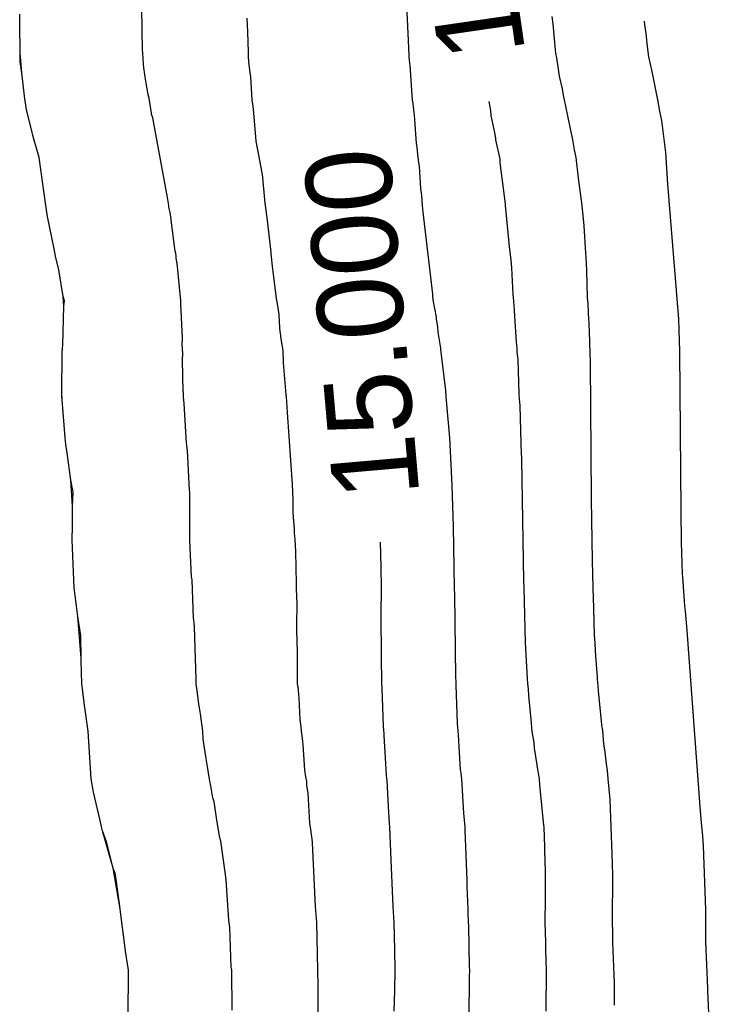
# Model space of a CAD drawing. Extents: x 158343 to 162498, y 431347 to 434500.
# Tile 228 of 248: x 159689 to 159703, y 434083 to 434103. Entities that reach past the tile are written whole.
import ezdxf

# ---------------------------------------------------------------- set-up
doc = ezdxf.new("R2010")
doc.units = 0
doc.header["$LTSCALE"] = 10
doc.header["$MEASUREMENT"] = 0
doc.layers.add('000_arcering', color=8, linetype='CONTINUOUS')
doc.layers.add('def. con-hoogtelijn (index)', color=8, linetype='CONTINUOUS')
doc.styles.add('Style-WORKING', font='WORKING.shx')

# ---------------------------------------------------------------- blocks, each defined once
blk = doc.blocks.new('bestaande hoogtelijnen')
at = {"layer": 'def. con-hoogtelijn (index)'}
for p, q in [((23.753, 36.838), (23.711, 37.884)), ((23.753, 36.838), (23.711, 37.884)), ((23.753, 36.838), (23.711, 37.884)), ((29.341, 36.162), (29.26, 37.876)), ((29.341, 36.162), (29.26, 37.876)), ((21.192, 36.834), (21.192, 37.019)), ((21.192, 36.834), (21.192, 37.019)), ((25.96, 36.8), (25.955, 36.934)), ((25.96, 36.8), (25.955, 36.934)), ((32.355, 36.814), (32.335, 36.972)), ((32.355, 36.814), (32.335, 36.972)), ((34.276, 36.796), (34.268, 36.874)), ((34.276, 36.796), (34.268, 36.874)), ((34.276, 36.796), (34.268, 36.874)), ((21.202, 36.213), (21.192, 36.834)), ((21.202, 36.213), (21.192, 36.834)), ((23.752, 36.806), (23.753, 36.838)), ((23.752, 36.806), (23.753, 36.838)), ((23.752, 36.806), (23.753, 36.838)), ((23.752, 36.775), (23.752, 36.806)), ((23.752, 36.775), (23.752, 36.806)), ((23.752, 36.775), (23.752, 36.806)), ((23.753, 36.671), (23.752, 36.775)), ((23.753, 36.671), (23.752, 36.775)), ((23.753, 36.671), (23.752, 36.775)), ((23.765, 36.276), (23.753, 36.671)), ((23.765, 36.276), (23.753, 36.671)), ((23.765, 36.276), (23.753, 36.671)), ((25.965, 36.642), (25.96, 36.8)), ((25.965, 36.642), (25.96, 36.8)), ((32.381, 36.504), (32.355, 36.814)), ((32.381, 36.504), (32.355, 36.814)), ((34.3, 36.612), (34.276, 36.796)), ((34.3, 36.612), (34.276, 36.796)), ((34.3, 36.612), (34.276, 36.796)), ((25.978, 36.229), (25.965, 36.642)), ((25.978, 36.229), (25.965, 36.642)), ((32.408, 36.275), (32.381, 36.504)), ((32.408, 36.275), (32.381, 36.504)), ((34.331, 36.345), (34.3, 36.612)), ((34.331, 36.345), (34.3, 36.612)), ((34.331, 36.345), (34.3, 36.612)), ((23.771, 36.206), (23.765, 36.276)), ((23.771, 36.206), (23.765, 36.276)), ((23.771, 36.206), (23.765, 36.276)), ((32.415, 36.203), (32.408, 36.275)), ((32.415, 36.203), (32.408, 36.275)), ((34.359, 36.129), (34.331, 36.345)), ((34.359, 36.129), (34.331, 36.345)), ((34.359, 36.129), (34.331, 36.345)), ((21.202, 36.019), (21.202, 36.213)), ((21.202, 36.019), (21.202, 36.213)), ((21.235, 35.791), (21.202, 36.213)), ((21.235, 35.791), (21.202, 36.213)), ((23.781, 35.981), (23.771, 36.206)), ((23.781, 35.981), (23.771, 36.206)), ((23.781, 35.981), (23.771, 36.206)), ((25.982, 36.139), (25.978, 36.229)), ((25.982, 36.139), (25.978, 36.229)), ((25.987, 36.019), (25.982, 36.139)), ((25.987, 36.019), (25.982, 36.139)), ((29.342, 36.146), (29.341, 36.162)), ((29.342, 36.146), (29.341, 36.162)), ((29.351, 36.043), (29.342, 36.146)), ((29.351, 36.043), (29.342, 36.146)), ((32.433, 36.106), (32.415, 36.203)), ((32.433, 36.106), (32.415, 36.203)), ((32.457, 35.921), (32.433, 36.106)), ((32.457, 35.921), (32.433, 36.106)), ((34.427, 35.818), (34.359, 36.129)), ((34.427, 35.818), (34.359, 36.129)), ((34.427, 35.818), (34.359, 36.129)), ((21.235, 35.791), (21.202, 36.019)), ((21.235, 35.791), (21.202, 36.019)), ((23.791, 35.9), (23.781, 35.981)), ((23.791, 35.9), (23.781, 35.981)), ((23.791, 35.9), (23.781, 35.981)), ((23.835, 35.621), (23.791, 35.9)), ((23.835, 35.621), (23.791, 35.9)), ((23.835, 35.621), (23.791, 35.9)), ((26.004, 35.907), (25.987, 36.019)), ((26.004, 35.907), (25.987, 36.019)), ((26.013, 35.8), (26.004, 35.907)), ((26.013, 35.8), (26.004, 35.907)), ((29.354, 36.007), (29.351, 36.043)), ((29.354, 36.007), (29.351, 36.043)), ((29.356, 35.983), (29.354, 36.007)), ((29.356, 35.983), (29.354, 36.007)), ((29.362, 35.95), (29.356, 35.983)), ((29.362, 35.95), (29.356, 35.983)), ((29.415, 35.218), (29.362, 35.95)), ((29.415, 35.218), (29.362, 35.95)), ((32.491, 35.721), (32.457, 35.921)), ((32.491, 35.721), (32.457, 35.921)), ((21.293, 35.304), (21.235, 35.791)), ((21.293, 35.304), (21.235, 35.791)), ((26.029, 35.706), (26.013, 35.8)), ((26.029, 35.706), (26.013, 35.8)), ((26.058, 35.224), (26.029, 35.706)), ((26.058, 35.224), (26.029, 35.706)), ((32.549, 35.455), (32.491, 35.721)), ((32.549, 35.455), (32.491, 35.721)), ((34.435, 35.782), (34.427, 35.818)), ((34.435, 35.782), (34.427, 35.818)), ((34.435, 35.782), (34.427, 35.818)), ((34.548, 35.229), (34.435, 35.782)), ((34.548, 35.229), (34.435, 35.782)), ((34.548, 35.229), (34.435, 35.782)), ((23.842, 35.573), (23.835, 35.621)), ((23.842, 35.573), (23.835, 35.621)), ((23.842, 35.573), (23.835, 35.621)), ((23.882, 35.338), (23.842, 35.573)), ((23.882, 35.338), (23.842, 35.573)), ((23.882, 35.338), (23.842, 35.573)), ((32.574, 35.324), (32.549, 35.455)), ((32.574, 35.324), (32.549, 35.455)), ((21.337, 35.019), (21.293, 35.304)), ((21.337, 35.019), (21.293, 35.304)), ((23.901, 35.264), (23.882, 35.338)), ((23.901, 35.264), (23.882, 35.338)), ((23.901, 35.264), (23.882, 35.338)), ((23.949, 34.945), (23.901, 35.264)), ((23.949, 34.945), (23.901, 35.264)), ((23.949, 34.945), (23.901, 35.264)), ((32.581, 35.292), (32.574, 35.324)), ((32.581, 35.292), (32.574, 35.324)), ((32.622, 35.096), (32.581, 35.292)), ((32.622, 35.096), (32.581, 35.292)), ((34.591, 34.987), (34.548, 35.229)), ((34.591, 34.987), (34.548, 35.229)), ((34.591, 34.987), (34.548, 35.229)), ((26.077, 35.096), (26.058, 35.224)), ((26.077, 35.096), (26.058, 35.224)), ((26.083, 35.019), (26.077, 35.096)), ((26.083, 35.019), (26.077, 35.096)), ((29.426, 35.151), (29.415, 35.218)), ((29.426, 35.151), (29.415, 35.218)), ((29.444, 34.956), (29.426, 35.151)), ((29.444, 34.956), (29.426, 35.151)), ((31.053, 35.001), (31.016, 35.193)), ((31.053, 35.001), (31.016, 35.193)), ((31.053, 35.001), (31.016, 35.193)), ((32.719, 34.621), (32.622, 35.096)), ((32.719, 34.621), (32.622, 35.096)), ((21.448, 34.578), (21.337, 35.019)), ((21.448, 34.578), (21.337, 35.019)), ((23.953, 34.929), (23.949, 34.945)), ((23.953, 34.929), (23.949, 34.945)), ((23.953, 34.929), (23.949, 34.945)), ((23.975, 34.852), (23.953, 34.929)), ((23.975, 34.852), (23.953, 34.929)), ((23.975, 34.852), (23.953, 34.929)), ((24.288, 33.185), (23.975, 34.852)), ((24.288, 33.185), (23.975, 34.852)), ((24.288, 33.185), (23.975, 34.852)), ((26.09, 34.954), (26.083, 35.019)), ((26.09, 34.954), (26.083, 35.019)), ((26.143, 34.365), (26.09, 34.954)), ((26.143, 34.365), (26.09, 34.954)), ((29.453, 34.912), (29.444, 34.956)), ((29.453, 34.912), (29.444, 34.956)), ((29.497, 34.313), (29.453, 34.912)), ((29.497, 34.313), (29.453, 34.912)), ((31.061, 34.901), (31.053, 35.001)), ((31.061, 34.901), (31.053, 35.001)), ((31.061, 34.901), (31.053, 35.001)), ((31.142, 34.507), (31.061, 34.901)), ((31.142, 34.507), (31.061, 34.901)), ((31.142, 34.507), (31.061, 34.901)), ((34.628, 34.796), (34.591, 34.987)), ((34.628, 34.796), (34.591, 34.987)), ((34.628, 34.796), (34.591, 34.987)), ((32.724, 34.592), (32.719, 34.621)), ((32.724, 34.592), (32.719, 34.621)), ((34.713, 34.129), (34.628, 34.796)), ((34.713, 34.129), (34.628, 34.796)), ((34.713, 34.129), (34.628, 34.796)), ((21.468, 34.479), (21.448, 34.578)), ((21.468, 34.479), (21.448, 34.578)), ((21.602, 34.019), (21.468, 34.479)), ((21.602, 34.019), (21.468, 34.479)), ((31.152, 34.448), (31.142, 34.507)), ((31.152, 34.448), (31.142, 34.507)), ((31.152, 34.448), (31.142, 34.507)), ((31.155, 34.423), (31.152, 34.448)), ((31.155, 34.423), (31.152, 34.448)), ((31.155, 34.423), (31.152, 34.448)), ((31.157, 34.393), (31.155, 34.423)), ((31.157, 34.393), (31.155, 34.423)), ((31.157, 34.393), (31.155, 34.423)), ((32.768, 34.389), (32.724, 34.592)), ((32.768, 34.389), (32.724, 34.592)), ((26.268, 33.698), (26.143, 34.365)), ((26.268, 33.698), (26.143, 34.365)), ((29.511, 34.247), (29.497, 34.313)), ((29.511, 34.247), (29.497, 34.313)), ((29.512, 34.237), (29.511, 34.247)), ((29.512, 34.237), (29.511, 34.247)), ((29.527, 34.086), (29.512, 34.237)), ((29.527, 34.086), (29.512, 34.237)), ((31.245, 33.989), (31.157, 34.393)), ((31.245, 33.989), (31.157, 34.393)), ((31.245, 33.989), (31.157, 34.393)), ((32.805, 34.183), (32.768, 34.389)), ((32.805, 34.183), (32.768, 34.389)), ((21.737, 33.019), (21.602, 34.019)), ((21.737, 33.019), (21.602, 34.019)), ((29.542, 33.906), (29.527, 34.086)), ((29.542, 33.906), (29.527, 34.086)), ((32.836, 34.019), (32.805, 34.183)), ((32.836, 34.019), (32.805, 34.183)), ((32.888, 33.59), (32.836, 34.019)), ((32.888, 33.59), (32.836, 34.019)), ((34.754, 33.463), (34.713, 34.129)), ((34.754, 33.463), (34.713, 34.129)), ((34.754, 33.463), (34.713, 34.129)), ((29.556, 33.838), (29.542, 33.906)), ((29.556, 33.838), (29.542, 33.906)), ((29.586, 33.372), (29.556, 33.838)), ((29.586, 33.372), (29.556, 33.838)), ((31.25, 33.911), (31.245, 33.989)), ((31.25, 33.911), (31.245, 33.989)), ((31.25, 33.911), (31.245, 33.989)), ((31.355, 33.054), (31.25, 33.911)), ((31.355, 33.054), (31.25, 33.911)), ((31.355, 33.054), (31.25, 33.911)), ((26.269, 33.685), (26.268, 33.698)), ((26.269, 33.685), (26.268, 33.698)), ((26.27, 33.675), (26.269, 33.685)), ((26.27, 33.675), (26.269, 33.685)), ((26.33, 33.069), (26.27, 33.675)), ((26.33, 33.069), (26.27, 33.675)), ((32.961, 33.019), (32.888, 33.59)), ((32.961, 33.019), (32.888, 33.59)), ((29.604, 33.229), (29.586, 33.372)), ((29.604, 33.229), (29.586, 33.372)), ((34.982, 30.639), (34.754, 33.463)), ((34.982, 30.639), (34.754, 33.463)), ((34.982, 30.639), (34.754, 33.463)), ((24.31, 33.019), (24.288, 33.185)), ((24.31, 33.019), (24.288, 33.185)), ((24.31, 33.019), (24.288, 33.185)), ((29.621, 33.019), (29.604, 33.229)), ((29.621, 33.019), (29.604, 33.229)), ((21.775, 32.785), (21.737, 33.019)), ((21.775, 32.785), (21.737, 33.019)), ((24.316, 32.98), (24.31, 33.019)), ((24.316, 32.98), (24.31, 33.019)), ((24.316, 32.98), (24.31, 33.019)), ((24.34, 32.867), (24.316, 32.98)), ((24.34, 32.867), (24.316, 32.98)), ((24.34, 32.867), (24.316, 32.98)), ((26.338, 33.015), (26.33, 33.069)), ((26.338, 33.015), (26.33, 33.069)), ((26.343, 32.965), (26.338, 33.015)), ((26.343, 32.965), (26.338, 33.015)), ((26.375, 32.706), (26.343, 32.965)), ((26.375, 32.706), (26.343, 32.965)), ((29.636, 32.876), (29.621, 33.019)), ((29.636, 32.876), (29.621, 33.019)), ((31.358, 33.019), (31.355, 33.054)), ((31.358, 33.019), (31.355, 33.054)), ((31.358, 33.019), (31.355, 33.054)), ((31.445, 32.162), (31.358, 33.019)), ((31.445, 32.162), (31.358, 33.019)), ((31.445, 32.162), (31.358, 33.019)), ((33.005, 32.59), (32.961, 33.019)), ((33.005, 32.59), (32.961, 33.019)), ((21.916, 32.111), (21.775, 32.785)), ((21.916, 32.111), (21.775, 32.785)), ((24.36, 32.734), (24.34, 32.867)), ((24.36, 32.734), (24.34, 32.867)), ((24.36, 32.734), (24.34, 32.867)), ((29.839, 31.162), (29.636, 32.876)), ((29.839, 31.162), (29.636, 32.876)), ((24.364, 32.708), (24.36, 32.734)), ((24.364, 32.708), (24.36, 32.734)), ((24.364, 32.708), (24.36, 32.734)), ((24.446, 32.059), (24.364, 32.708)), ((24.446, 32.059), (24.364, 32.708)), ((24.446, 32.059), (24.364, 32.708)), ((26.452, 32.039), (26.375, 32.706)), ((26.452, 32.039), (26.375, 32.706)), ((33.041, 32.019), (33.005, 32.59)), ((33.041, 32.019), (33.005, 32.59)), ((31.479, 31.876), (31.445, 32.162)), ((31.479, 31.876), (31.445, 32.162)), ((31.479, 31.876), (31.445, 32.162)), ((21.943, 31.954), (21.916, 32.111)), ((21.943, 31.954), (21.916, 32.111)), ((22.008, 31.674), (21.943, 31.954)), ((22.008, 31.674), (21.943, 31.954)), ((24.457, 32.013), (24.446, 32.059)), ((24.457, 32.013), (24.446, 32.059)), ((24.457, 32.013), (24.446, 32.059)), ((24.464, 31.961), (24.457, 32.013)), ((24.464, 31.961), (24.457, 32.013)), ((24.464, 31.961), (24.457, 32.013)), ((24.469, 31.922), (24.464, 31.961)), ((24.469, 31.922), (24.464, 31.961)), ((24.469, 31.922), (24.464, 31.961)), ((26.455, 32.019), (26.452, 32.039)), ((26.455, 32.019), (26.452, 32.039)), ((26.456, 32.003), (26.455, 32.019)), ((26.456, 32.003), (26.455, 32.019)), ((26.487, 31.685), (26.456, 32.003)), ((26.487, 31.685), (26.456, 32.003)), ((33.046, 31.938), (33.041, 32.019)), ((33.046, 31.938), (33.041, 32.019)), ((33.06, 31.657), (33.046, 31.938)), ((33.06, 31.657), (33.046, 31.938)), ((24.484, 31.828), (24.469, 31.922)), ((24.484, 31.828), (24.469, 31.922)), ((24.484, 31.828), (24.469, 31.922)), ((24.489, 31.812), (24.484, 31.828)), ((24.489, 31.812), (24.484, 31.828)), ((24.489, 31.812), (24.484, 31.828)), ((24.564, 31.019), (24.489, 31.812)), ((24.564, 31.019), (24.489, 31.812)), ((24.564, 31.019), (24.489, 31.812)), ((31.49, 31.714), (31.479, 31.876)), ((31.49, 31.714), (31.479, 31.876)), ((31.49, 31.714), (31.479, 31.876)), ((22.103, 31.114), (22.008, 31.674)), ((22.103, 31.114), (22.008, 31.674)), ((26.576, 31.019), (26.487, 31.685)), ((26.576, 31.019), (26.487, 31.685)), ((31.517, 31.153), (31.49, 31.714)), ((31.517, 31.153), (31.49, 31.714)), ((31.517, 31.153), (31.49, 31.714)), ((33.077, 31.086), (33.06, 31.657)), ((33.077, 31.086), (33.06, 31.657)), ((22.119, 30.908), (22.103, 31.114)), ((22.119, 30.908), (22.103, 31.114)), ((22.129, 31.019), (22.103, 31.114)), ((22.129, 31.019), (22.103, 31.114)), ((29.841, 31.135), (29.839, 31.162)), ((29.841, 31.135), (29.839, 31.162)), ((29.845, 31.041), (29.841, 31.135)), ((29.845, 31.041), (29.841, 31.135)), ((31.528, 31.094), (31.517, 31.153)), ((31.528, 31.094), (31.517, 31.153)), ((31.528, 31.094), (31.517, 31.153)), ((22.093, 30.104), (22.119, 30.908)), ((22.093, 30.104), (22.119, 30.908)), ((22.119, 30.908), (22.129, 31.019)), ((22.119, 30.908), (22.129, 31.019)), ((24.566, 30.98), (24.564, 31.019)), ((24.566, 30.98), (24.564, 31.019)), ((24.566, 30.98), (24.564, 31.019)), ((24.565, 30.962), (24.566, 30.98)), ((24.565, 30.962), (24.566, 30.98)), ((24.565, 30.962), (24.566, 30.98)), ((24.6, 30.24), (24.565, 30.962)), ((24.6, 30.24), (24.565, 30.962)), ((24.6, 30.24), (24.565, 30.962)), ((26.577, 31.003), (26.576, 31.019)), ((26.577, 31.003), (26.576, 31.019)), ((26.622, 30.738), (26.577, 31.003)), ((26.622, 30.738), (26.577, 31.003)), ((29.913, 30.683), (29.845, 31.041)), ((29.913, 30.683), (29.845, 31.041)), ((31.545, 30.842), (31.528, 31.094)), ((31.545, 30.842), (31.528, 31.094)), ((31.545, 30.842), (31.528, 31.094)), ((33.086, 30.96), (33.077, 31.086)), ((33.086, 30.96), (33.077, 31.086)), ((33.086, 30.954), (33.086, 30.96)), ((33.086, 30.954), (33.086, 30.96)), ((33.104, 30.625), (33.086, 30.954)), ((33.104, 30.625), (33.086, 30.954)), ((26.636, 30.449), (26.622, 30.738)), ((26.636, 30.449), (26.622, 30.738)), ((31.55, 30.814), (31.545, 30.842)), ((31.55, 30.814), (31.545, 30.842)), ((31.55, 30.814), (31.545, 30.842)), ((31.585, 30.157), (31.55, 30.814)), ((31.585, 30.157), (31.55, 30.814)), ((31.585, 30.157), (31.55, 30.814)), ((29.916, 30.641), (29.913, 30.683)), ((29.916, 30.641), (29.913, 30.683)), ((29.941, 30.475), (29.916, 30.641)), ((29.941, 30.475), (29.916, 30.641)), ((33.107, 30.584), (33.104, 30.625)), ((33.107, 30.584), (33.104, 30.625)), ((33.109, 30.548), (33.107, 30.584)), ((33.109, 30.548), (33.107, 30.584)), ((33.121, 30.18), (33.109, 30.548)), ((33.121, 30.18), (33.109, 30.548)), ((35.003, 29.972), (34.982, 30.639)), ((35.003, 29.972), (34.982, 30.639)), ((35.003, 29.972), (34.982, 30.639)), ((26.653, 30.33), (26.636, 30.449)), ((26.653, 30.33), (26.636, 30.449)), ((26.655, 30.301), (26.653, 30.33)), ((26.655, 30.301), (26.653, 30.33)), ((26.657, 30.268), (26.655, 30.301)), ((26.657, 30.268), (26.655, 30.301)), ((29.947, 30.366), (29.941, 30.475)), ((29.947, 30.366), (29.941, 30.475)), ((30.006, 30.032), (29.947, 30.366)), ((30.006, 30.032), (29.947, 30.366)), ((22.087, 30.019), (22.093, 30.104)), ((22.087, 30.019), (22.093, 30.104)), ((24.595, 30.106), (24.6, 30.24)), ((24.595, 30.106), (24.6, 30.24)), ((24.595, 30.106), (24.6, 30.24)), ((24.601, 30.033), (24.595, 30.106)), ((24.601, 30.033), (24.595, 30.106)), ((24.601, 30.033), (24.595, 30.106)), ((26.708, 29.986), (26.657, 30.268)), ((26.708, 29.986), (26.657, 30.268)), ((31.594, 30.101), (31.585, 30.157)), ((31.594, 30.101), (31.585, 30.157)), ((31.594, 30.101), (31.585, 30.157)), ((31.6, 30.019), (31.594, 30.101)), ((31.6, 30.019), (31.594, 30.101)), ((31.6, 30.019), (31.594, 30.101)), ((33.123, 30.134), (33.121, 30.18)), ((33.123, 30.134), (33.121, 30.18)), ((33.134, 29.738), (33.123, 30.134)), ((33.134, 29.738), (33.123, 30.134)), ((22.073, 29.084), (22.084, 29.942)), ((22.073, 29.084), (22.084, 29.942)), ((22.084, 29.942), (22.087, 30.019)), ((22.084, 29.942), (22.087, 30.019)), ((24.599, 30.006), (24.6, 30.019)), ((24.599, 30.006), (24.6, 30.019)), ((24.599, 30.006), (24.6, 30.019)), ((24.603, 29.924), (24.599, 30.006)), ((24.603, 29.924), (24.599, 30.006)), ((24.603, 29.924), (24.599, 30.006)), ((24.6, 30.019), (24.601, 30.033)), ((24.6, 30.019), (24.601, 30.033)), ((24.6, 30.019), (24.601, 30.033)), ((24.601, 29.781), (24.603, 29.924)), ((24.601, 29.781), (24.603, 29.924)), ((24.601, 29.781), (24.603, 29.924)), ((26.714, 29.724), (26.708, 29.986)), ((26.714, 29.724), (26.708, 29.986)), ((30.007, 30.019), (30.006, 30.032)), ((30.007, 30.019), (30.006, 30.032)), ((30.007, 30.007), (30.007, 30.019)), ((30.007, 30.007), (30.007, 30.019)), ((30.112, 29.149), (30.007, 30.007)), ((30.112, 29.149), (30.007, 30.007)), ((31.604, 29.946), (31.6, 30.019)), ((31.604, 29.946), (31.6, 30.019)), ((31.604, 29.946), (31.6, 30.019)), ((31.622, 29.803), (31.604, 29.946)), ((31.622, 29.803), (31.604, 29.946)), ((31.622, 29.803), (31.604, 29.946)), ((35.003, 29.965), (35.003, 29.972)), ((35.003, 29.965), (35.003, 29.972)), ((35.003, 29.965), (35.003, 29.972)), ((35.031, 26.639), (35.003, 29.965)), ((35.031, 26.639), (35.003, 29.965)), ((35.031, 26.639), (35.003, 29.965)), ((24.616, 29.127), (24.601, 29.781)), ((24.616, 29.127), (24.601, 29.781)), ((24.616, 29.127), (24.601, 29.781)), ((26.771, 29.058), (26.714, 29.724)), ((26.771, 29.058), (26.714, 29.724)), ((31.646, 29.067), (31.622, 29.803)), ((31.646, 29.067), (31.622, 29.803)), ((31.646, 29.067), (31.622, 29.803)), ((33.158, 26.887), (33.134, 29.738)), ((33.158, 26.887), (33.134, 29.738)), ((22.071, 29.019), (22.073, 29.084)), ((22.071, 29.019), (22.073, 29.084)), ((22.078, 28.949), (22.073, 29.084)), ((22.078, 28.949), (22.073, 29.084)), ((24.617, 29.105), (24.616, 29.127)), ((24.617, 29.105), (24.616, 29.127)), ((24.617, 29.105), (24.616, 29.127)), ((24.621, 29.007), (24.617, 29.105)), ((24.621, 29.007), (24.617, 29.105)), ((24.621, 29.007), (24.617, 29.105)), ((26.773, 29.019), (26.771, 29.058)), ((26.773, 29.019), (26.771, 29.058)), ((30.116, 29.027), (30.112, 29.149)), ((30.116, 29.027), (30.112, 29.149)), ((31.65, 28.975), (31.646, 29.067)), ((31.65, 28.975), (31.646, 29.067)), ((31.65, 28.975), (31.646, 29.067)), ((22.078, 28.949), (22.071, 29.019)), ((22.078, 28.949), (22.071, 29.019)), ((22.143, 28.153), (22.078, 28.949)), ((22.143, 28.153), (22.078, 28.949)), ((24.632, 28.874), (24.621, 29.007)), ((24.632, 28.874), (24.621, 29.007)), ((24.632, 28.874), (24.621, 29.007)), ((24.684, 28.041), (24.632, 28.874)), ((24.684, 28.041), (24.632, 28.874)), ((24.684, 28.041), (24.632, 28.874)), ((26.794, 28.685), (26.773, 29.019)), ((26.794, 28.685), (26.773, 29.019)), ((30.117, 29.011), (30.116, 29.027)), ((30.117, 29.011), (30.116, 29.027)), ((30.194, 28.154), (30.117, 29.011)), ((30.194, 28.154), (30.117, 29.011)), ((31.663, 28.832), (31.65, 28.975)), ((31.663, 28.832), (31.65, 28.975)), ((31.663, 28.832), (31.65, 28.975)), ((26.9, 27.182), (26.794, 28.685)), ((26.9, 27.182), (26.794, 28.685)), ((31.685, 28.041), (31.663, 28.832)), ((31.685, 28.041), (31.663, 28.832)), ((31.685, 28.041), (31.663, 28.832)), ((22.156, 28.019), (22.143, 28.153)), ((22.156, 28.019), (22.143, 28.153)), ((22.188, 27.839), (22.156, 28.019)), ((22.188, 27.839), (22.156, 28.019)), ((24.687, 28.019), (24.684, 28.041)), ((24.687, 28.019), (24.684, 28.041)), ((24.687, 28.019), (24.684, 28.041)), ((24.692, 27.989), (24.687, 28.019)), ((24.692, 27.989), (24.687, 28.019)), ((24.692, 27.989), (24.687, 28.019)), ((30.198, 28.022), (30.194, 28.154)), ((30.198, 28.022), (30.194, 28.154)), ((30.198, 28.019), (30.198, 28.022)), ((30.198, 28.019), (30.198, 28.022)), ((30.198, 28.015), (30.198, 28.019)), ((30.198, 28.015), (30.198, 28.019)), ((31.686, 28.019), (31.685, 28.041)), ((31.686, 28.019), (31.685, 28.041)), ((31.686, 28.019), (31.685, 28.041)), ((31.686, 27.998), (31.686, 28.019)), ((31.686, 27.998), (31.686, 28.019)), ((31.686, 27.998), (31.686, 28.019)), ((22.263, 27.273), (22.188, 27.839)), ((22.263, 27.273), (22.188, 27.839)), ((24.704, 27.894), (24.692, 27.989)), ((24.704, 27.894), (24.692, 27.989)), ((24.704, 27.894), (24.692, 27.989)), ((24.743, 27.061), (24.704, 27.894)), ((24.743, 27.061), (24.704, 27.894)), ((24.743, 27.061), (24.704, 27.894)), ((30.239, 27.158), (30.198, 28.015)), ((30.239, 27.158), (30.198, 28.015)), ((31.693, 27.855), (31.686, 27.998)), ((31.693, 27.855), (31.686, 27.998)), ((31.693, 27.855), (31.686, 27.998)), ((31.698, 27.712), (31.693, 27.855)), ((31.698, 27.712), (31.693, 27.855)), ((31.698, 27.712), (31.693, 27.855)), ((31.744, 25.162), (31.698, 27.712)), ((31.744, 25.162), (31.698, 27.712)), ((31.744, 25.162), (31.698, 27.712)), ((22.299, 26.728), (22.263, 27.273)), ((22.299, 26.728), (22.263, 27.273)), ((22.312, 27.019), (22.263, 27.273)), ((22.312, 27.019), (22.263, 27.273)), ((22.299, 26.728), (22.312, 27.019)), ((22.299, 26.728), (22.312, 27.019)), ((24.751, 27.019), (24.743, 27.061)), ((24.751, 27.019), (24.743, 27.061)), ((24.751, 27.019), (24.743, 27.061)), ((24.753, 26.824), (24.751, 27.019)), ((24.753, 26.824), (24.751, 27.019)), ((24.753, 26.824), (24.751, 27.019)), ((26.915, 26.849), (26.9, 27.182)), ((26.915, 26.849), (26.9, 27.182)), ((30.268, 26.301), (30.239, 27.158)), ((30.268, 26.301), (30.239, 27.158)), ((24.751, 26.776), (24.753, 26.824)), ((24.751, 26.776), (24.753, 26.824)), ((24.751, 26.776), (24.753, 26.824)), ((26.916, 26.771), (26.915, 26.849)), ((26.916, 26.771), (26.915, 26.849)), ((33.159, 26.876), (33.158, 26.887)), ((33.159, 26.876), (33.158, 26.887)), ((33.159, 26.866), (33.159, 26.876)), ((33.159, 26.866), (33.159, 26.876)), ((33.182, 25.59), (33.159, 26.866)), ((33.182, 25.59), (33.159, 26.866)), ((22.299, 26.31), (22.299, 26.728)), ((22.299, 26.31), (22.299, 26.728)), ((24.75, 26.33), (24.751, 26.776)), ((24.75, 26.33), (24.751, 26.776)), ((24.75, 26.33), (24.751, 26.776)), ((26.916, 26.593), (26.916, 26.771)), ((26.916, 26.593), (26.916, 26.771)), ((26.944, 26.237), (26.916, 26.593)), ((26.944, 26.237), (26.916, 26.593)), ((35.044, 25.972), (35.031, 26.639)), ((35.044, 25.972), (35.031, 26.639)), ((35.044, 25.972), (35.031, 26.639)), ((22.287, 26.019), (22.299, 26.31)), ((22.287, 26.019), (22.299, 26.31)), ((24.75, 26.26), (24.75, 26.33)), ((24.75, 26.26), (24.75, 26.33)), ((24.75, 26.26), (24.75, 26.33)), ((24.752, 26.067), (24.75, 26.26)), ((24.752, 26.067), (24.75, 26.26)), ((24.752, 26.067), (24.75, 26.26)), ((26.945, 26.16), (26.944, 26.237)), ((26.945, 26.16), (26.944, 26.237)), ((30.275, 25.876), (30.268, 26.301)), ((30.275, 25.876), (30.268, 26.301)), ((22.329, 25.019), (22.287, 26.019)), ((22.329, 25.019), (22.287, 26.019)), ((24.75, 26.019), (24.752, 26.067)), ((24.75, 26.019), (24.752, 26.067)), ((24.75, 26.019), (24.752, 26.067)), ((24.757, 25.852), (24.75, 26.019)), ((24.757, 25.852), (24.75, 26.019)), ((24.757, 25.852), (24.75, 26.019)), ((26.955, 26.019), (26.945, 26.16)), ((26.955, 26.019), (26.945, 26.16)), ((26.968, 25.777), (26.955, 26.019)), ((26.968, 25.777), (26.955, 26.019)), ((28.756, 25.447), (28.742, 25.974)), ((28.756, 25.447), (28.742, 25.974)), ((28.756, 25.447), (28.742, 25.974)), ((35.065, 25.306), (35.044, 25.972)), ((35.065, 25.306), (35.044, 25.972)), ((35.065, 25.306), (35.044, 25.972)), ((24.79, 25.247), (24.757, 25.852)), ((24.79, 25.247), (24.757, 25.852)), ((24.79, 25.247), (24.757, 25.852)), ((26.985, 25.11), (26.968, 25.777)), ((26.985, 25.11), (26.968, 25.777)), ((30.291, 25.019), (30.275, 25.876)), ((30.291, 25.019), (30.275, 25.876)), ((33.192, 25.019), (33.182, 25.59)), ((33.192, 25.019), (33.182, 25.59)), ((28.764, 25.019), (28.756, 25.447)), ((28.764, 25.019), (28.756, 25.447)), ((28.764, 25.019), (28.756, 25.447)), ((24.799, 25.184), (24.79, 25.247)), ((24.799, 25.184), (24.79, 25.247)), ((24.799, 25.184), (24.79, 25.247)), ((24.832, 24.384), (24.799, 25.184)), ((24.832, 24.384), (24.799, 25.184)), ((24.832, 24.384), (24.799, 25.184)), ((31.746, 25.019), (31.744, 25.162)), ((31.746, 25.019), (31.744, 25.162)), ((31.746, 25.019), (31.744, 25.162)), ((35.069, 25.247), (35.065, 25.306)), ((35.069, 25.247), (35.065, 25.306)), ((35.069, 25.247), (35.065, 25.306)), ((35.107, 24.736), (35.069, 25.247)), ((35.107, 24.736), (35.069, 25.247)), ((35.107, 24.736), (35.069, 25.247)), ((22.383, 24.644), (22.329, 25.019)), ((22.383, 24.644), (22.329, 25.019)), ((26.984, 24.995), (26.985, 25.11)), ((26.984, 24.995), (26.985, 25.11)), ((26.997, 24.675), (26.984, 24.995)), ((26.997, 24.675), (26.984, 24.995)), ((28.763, 24.917), (28.764, 25.015)), ((28.763, 24.917), (28.764, 25.015)), ((28.763, 24.917), (28.764, 25.015)), ((28.764, 25.015), (28.764, 25.019)), ((28.764, 25.015), (28.764, 25.019)), ((28.764, 25.015), (28.764, 25.019)), ((30.291, 25.012), (30.291, 25.019)), ((30.291, 25.012), (30.291, 25.019)), ((30.295, 24.869), (30.291, 25.012)), ((30.295, 24.869), (30.291, 25.012)), ((31.746, 25.018), (31.746, 25.019)), ((31.746, 25.018), (31.746, 25.019)), ((31.746, 25.018), (31.746, 25.019)), ((31.771, 24.16), (31.746, 25.018)), ((31.771, 24.16), (31.746, 25.018)), ((31.771, 24.16), (31.746, 25.018)), ((33.204, 24.59), (33.192, 25.019)), ((33.204, 24.59), (33.192, 25.019)), ((28.756, 24.549), (28.763, 24.917)), ((28.756, 24.549), (28.763, 24.917)), ((28.756, 24.549), (28.763, 24.917)), ((30.317, 23.162), (30.295, 24.869)), ((30.317, 23.162), (30.295, 24.869)), ((35.113, 24.639), (35.107, 24.736)), ((35.113, 24.639), (35.107, 24.736)), ((35.113, 24.639), (35.107, 24.736)), ((22.407, 24.417), (22.383, 24.644)), ((22.407, 24.417), (22.383, 24.644)), ((26.99, 24.246), (26.997, 24.675)), ((26.99, 24.246), (26.997, 24.675)), ((28.756, 24.444), (28.756, 24.549)), ((28.756, 24.444), (28.756, 24.549)), ((28.756, 24.444), (28.756, 24.549)), ((33.222, 24.019), (33.204, 24.59)), ((33.222, 24.019), (33.204, 24.59)), ((35.122, 24.527), (35.113, 24.639)), ((35.122, 24.527), (35.113, 24.639)), ((35.122, 24.527), (35.113, 24.639)), ((35.161, 24.123), (35.122, 24.527)), ((35.161, 24.123), (35.122, 24.527)), ((35.161, 24.123), (35.122, 24.527)), ((22.48, 23.547), (22.407, 24.417)), ((22.48, 23.547), (22.407, 24.417)), ((22.469, 24.019), (22.407, 24.417)), ((22.469, 24.019), (22.407, 24.417)), ((24.836, 24.347), (24.832, 24.384)), ((24.836, 24.347), (24.832, 24.384)), ((24.836, 24.347), (24.832, 24.384)), ((24.846, 24.28), (24.836, 24.347)), ((24.846, 24.28), (24.836, 24.347)), ((24.846, 24.28), (24.836, 24.347)), ((28.766, 23.59), (28.756, 24.444)), ((28.766, 23.59), (28.756, 24.444)), ((28.766, 23.59), (28.756, 24.444)), ((24.848, 24.201), (24.846, 24.28)), ((24.848, 24.201), (24.846, 24.28)), ((24.848, 24.201), (24.846, 24.28)), ((24.882, 23.107), (24.848, 24.201)), ((24.882, 23.107), (24.848, 24.201)), ((24.882, 23.107), (24.848, 24.201)), ((26.989, 24.123), (26.99, 24.246)), ((26.989, 24.123), (26.99, 24.246)), ((27.003, 23.685), (26.989, 24.123)), ((27.003, 23.685), (26.989, 24.123)), ((31.774, 23.876), (31.771, 24.16)), ((31.774, 23.876), (31.771, 24.16)), ((31.774, 23.876), (31.771, 24.16)), ((35.434, 20.434), (35.161, 24.123)), ((35.434, 20.434), (35.161, 24.123)), ((35.434, 20.434), (35.161, 24.123)), ((22.48, 23.547), (22.469, 24.019)), ((22.48, 23.547), (22.469, 24.019)), ((33.226, 23.969), (33.222, 24.019)), ((33.226, 23.969), (33.222, 24.019)), ((33.249, 23.588), (33.226, 23.969)), ((33.249, 23.588), (33.226, 23.969)), ((31.821, 23.115), (31.774, 23.876)), ((31.821, 23.115), (31.774, 23.876)), ((31.821, 23.115), (31.774, 23.876)), ((22.482, 23.493), (22.48, 23.547)), ((22.482, 23.493), (22.48, 23.547)), ((22.493, 23.019), (22.482, 23.493)), ((22.493, 23.019), (22.482, 23.493)), ((27.009, 23.019), (27.003, 23.685)), ((27.009, 23.019), (27.003, 23.685)), ((28.772, 23.019), (28.766, 23.59)), ((28.772, 23.019), (28.766, 23.59)), ((28.772, 23.019), (28.766, 23.59)), ((33.282, 23.15), (33.249, 23.588)), ((33.282, 23.15), (33.249, 23.588)), ((24.882, 23.098), (24.882, 23.107)), ((24.882, 23.098), (24.882, 23.107)), ((24.882, 23.098), (24.882, 23.107)), ((24.884, 23.019), (24.882, 23.098)), ((24.884, 23.019), (24.882, 23.098)), ((24.884, 23.019), (24.882, 23.098)), ((30.324, 23.035), (30.317, 23.162)), ((30.324, 23.035), (30.317, 23.162)), ((31.822, 23.113), (31.821, 23.115)), ((31.822, 23.113), (31.821, 23.115)), ((31.822, 23.113), (31.821, 23.115)), ((31.829, 23.016), (31.822, 23.113)), ((31.829, 23.016), (31.822, 23.113)), ((31.829, 23.016), (31.822, 23.113)), ((33.286, 23.102), (33.282, 23.15)), ((33.286, 23.102), (33.282, 23.15)), ((33.292, 23.044), (33.286, 23.102)), ((33.292, 23.044), (33.286, 23.102)), ((22.548, 22.559), (22.493, 23.019)), ((22.548, 22.559), (22.493, 23.019)), ((24.893, 22.942), (24.884, 23.019)), ((24.893, 22.942), (24.884, 23.019)), ((24.893, 22.942), (24.884, 23.019)), ((24.896, 22.926), (24.893, 22.942)), ((24.896, 22.926), (24.893, 22.942)), ((24.896, 22.926), (24.893, 22.942)), ((24.944, 22.583), (24.896, 22.926)), ((24.944, 22.583), (24.896, 22.926)), ((24.944, 22.583), (24.896, 22.926)), ((27.028, 22.881), (27.009, 23.019)), ((27.028, 22.881), (27.009, 23.019)), ((27.034, 22.77), (27.028, 22.881)), ((27.034, 22.77), (27.028, 22.881)), ((28.777, 22.923), (28.772, 23.019)), ((28.777, 22.923), (28.772, 23.019)), ((28.777, 22.923), (28.772, 23.019)), ((28.777, 22.916), (28.777, 22.923)), ((28.777, 22.916), (28.777, 22.923)), ((28.777, 22.916), (28.777, 22.923)), ((28.794, 22.518), (28.777, 22.916)), ((28.794, 22.518), (28.777, 22.916)), ((28.794, 22.518), (28.777, 22.916)), ((30.325, 23.02), (30.324, 23.035)), ((30.325, 23.02), (30.324, 23.035)), ((30.326, 23.003), (30.325, 23.02)), ((30.326, 23.003), (30.325, 23.02)), ((30.328, 22.984), (30.326, 23.003)), ((30.328, 22.984), (30.326, 23.003)), ((30.354, 22.183), (30.328, 22.984)), ((30.354, 22.183), (30.328, 22.984)), ((31.841, 22.9), (31.829, 23.016)), ((31.841, 22.9), (31.829, 23.016)), ((31.841, 22.9), (31.829, 23.016)), ((31.846, 22.766), (31.841, 22.9)), ((31.846, 22.766), (31.841, 22.9)), ((31.846, 22.766), (31.841, 22.9)), ((33.298, 22.96), (33.292, 23.044)), ((33.298, 22.96), (33.292, 23.044)), ((33.305, 22.864), (33.298, 22.96)), ((33.305, 22.864), (33.298, 22.96)), ((27.042, 22.719), (27.034, 22.77)), ((27.042, 22.719), (27.034, 22.77)), ((27.061, 22.256), (27.042, 22.719)), ((27.061, 22.256), (27.042, 22.719)), ((31.899, 22.195), (31.846, 22.766)), ((31.899, 22.195), (31.846, 22.766)), ((31.899, 22.195), (31.846, 22.766)), ((33.332, 22.579), (33.305, 22.864)), ((33.332, 22.579), (33.305, 22.864)), ((22.564, 22.463), (22.548, 22.559)), ((22.564, 22.463), (22.548, 22.559)), ((22.622, 22.019), (22.564, 22.463)), ((22.622, 22.019), (22.564, 22.463)), ((24.954, 22.509), (24.944, 22.583)), ((24.954, 22.509), (24.944, 22.583)), ((24.954, 22.509), (24.944, 22.583)), ((24.974, 22.382), (24.954, 22.509)), ((24.974, 22.382), (24.954, 22.509)), ((24.974, 22.382), (24.954, 22.509)), ((28.807, 22.118), (28.794, 22.518)), ((28.807, 22.118), (28.794, 22.518)), ((28.807, 22.118), (28.794, 22.518)), ((33.365, 22.233), (33.332, 22.579)), ((33.365, 22.233), (33.332, 22.579)), ((25.022, 22.019), (24.974, 22.382)), ((25.022, 22.019), (24.974, 22.382)), ((25.022, 22.019), (24.974, 22.382)), ((27.081, 22.111), (27.061, 22.256)), ((27.081, 22.111), (27.061, 22.256)), ((27.086, 22.019), (27.081, 22.111)), ((27.086, 22.019), (27.081, 22.111)), ((28.811, 22.039), (28.807, 22.118)), ((28.811, 22.039), (28.807, 22.118)), ((28.811, 22.039), (28.807, 22.118)), ((30.363, 22.088), (30.354, 22.183)), ((30.363, 22.088), (30.354, 22.183)), ((30.365, 22.047), (30.363, 22.088)), ((30.365, 22.047), (30.363, 22.088)), ((30.369, 22), (30.365, 22.047)), ((30.369, 22), (30.365, 22.047)), ((31.899, 22.188), (31.899, 22.195)), ((31.899, 22.188), (31.899, 22.195)), ((31.899, 22.188), (31.899, 22.195)), ((31.9, 22.18), (31.899, 22.188)), ((31.9, 22.18), (31.899, 22.188)), ((31.9, 22.18), (31.899, 22.188)), ((31.919, 22.011), (31.9, 22.18)), ((31.919, 22.011), (31.9, 22.18)), ((31.919, 22.011), (31.9, 22.18)), ((33.375, 22.148), (33.365, 22.233)), ((33.375, 22.148), (33.365, 22.233)), ((33.395, 22.034), (33.375, 22.148)), ((33.395, 22.034), (33.375, 22.148)), ((22.689, 21.019), (22.622, 22.019)), ((22.689, 21.019), (22.622, 22.019)), ((25.033, 21.852), (25.022, 22.019)), ((25.033, 21.852), (25.022, 22.019)), ((25.033, 21.852), (25.022, 22.019)), ((25.091, 21.489), (25.033, 21.852)), ((25.091, 21.489), (25.033, 21.852)), ((25.091, 21.489), (25.033, 21.852)), ((27.109, 21.873), (27.086, 22.019)), ((27.109, 21.873), (27.086, 22.019)), ((27.116, 21.793), (27.109, 21.873)), ((27.116, 21.793), (27.109, 21.873)), ((28.817, 21.97), (28.811, 22.039)), ((28.817, 21.97), (28.811, 22.039)), ((28.817, 21.97), (28.811, 22.039)), ((28.818, 21.95), (28.817, 21.97)), ((28.818, 21.95), (28.817, 21.97)), ((28.818, 21.95), (28.817, 21.97)), ((28.82, 21.927), (28.818, 21.95)), ((28.82, 21.927), (28.818, 21.95)), ((28.82, 21.927), (28.818, 21.95)), ((28.85, 21.462), (28.82, 21.927)), ((28.85, 21.462), (28.82, 21.927)), ((28.85, 21.462), (28.82, 21.927)), ((30.372, 21.972), (30.369, 22)), ((30.372, 21.972), (30.369, 22)), ((30.378, 21.934), (30.372, 21.972)), ((30.378, 21.934), (30.372, 21.972)), ((30.418, 21.21), (30.378, 21.934)), ((30.418, 21.21), (30.378, 21.934)), ((31.959, 21.782), (31.919, 22.011)), ((31.959, 21.782), (31.919, 22.011)), ((31.959, 21.782), (31.919, 22.011)), ((33.417, 21.753), (33.395, 22.034)), ((33.417, 21.753), (33.395, 22.034)), ((27.123, 21.743), (27.116, 21.793)), ((27.123, 21.743), (27.116, 21.793)), ((27.159, 21.201), (27.123, 21.743)), ((27.159, 21.201), (27.123, 21.743)), ((31.965, 21.662), (31.959, 21.782)), ((31.965, 21.662), (31.959, 21.782)), ((31.965, 21.662), (31.959, 21.782)), ((32.02, 21.317), (31.965, 21.662)), ((32.02, 21.317), (31.965, 21.662)), ((32.02, 21.317), (31.965, 21.662)), ((33.445, 21.58), (33.417, 21.753)), ((33.445, 21.58), (33.417, 21.753)), ((25.109, 21.364), (25.091, 21.489)), ((25.109, 21.364), (25.091, 21.489)), ((25.109, 21.364), (25.091, 21.489)), ((28.87, 21.1), (28.85, 21.462)), ((28.87, 21.1), (28.85, 21.462)), ((28.87, 21.1), (28.85, 21.462)), ((33.469, 21.337), (33.445, 21.58)), ((33.469, 21.337), (33.445, 21.58)), ((25.117, 21.319), (25.109, 21.364)), ((25.117, 21.319), (25.109, 21.364)), ((25.117, 21.319), (25.109, 21.364)), ((25.171, 20.973), (25.117, 21.319)), ((25.171, 20.973), (25.117, 21.319)), ((25.171, 20.973), (25.117, 21.319)), ((32.022, 21.302), (32.02, 21.317)), ((32.022, 21.302), (32.02, 21.317)), ((32.022, 21.302), (32.02, 21.317)), ((32.072, 21.019), (32.022, 21.302)), ((32.072, 21.019), (32.022, 21.302)), ((32.072, 21.019), (32.022, 21.302)), ((33.494, 21.195), (33.469, 21.337)), ((33.494, 21.195), (33.469, 21.337)), ((22.736, 20.746), (22.689, 21.019)), ((22.736, 20.746), (22.689, 21.019)), ((27.18, 21.063), (27.159, 21.201)), ((27.18, 21.063), (27.159, 21.201)), ((27.198, 20.964), (27.18, 21.063)), ((27.198, 20.964), (27.18, 21.063)), ((28.876, 21.029), (28.87, 21.1)), ((28.876, 21.029), (28.87, 21.1)), ((28.876, 21.029), (28.87, 21.1)), ((28.879, 20.986), (28.876, 21.029)), ((28.879, 20.986), (28.876, 21.029)), ((28.879, 20.986), (28.876, 21.029)), ((30.428, 21.153), (30.418, 21.21)), ((30.428, 21.153), (30.418, 21.21)), ((30.435, 21.066), (30.428, 21.153)), ((30.435, 21.066), (30.428, 21.153)), ((30.443, 21.019), (30.435, 21.066)), ((30.443, 21.019), (30.435, 21.066)), ((30.489, 20.301), (30.443, 21.019)), ((30.489, 20.301), (30.443, 21.019)), ((32.08, 20.899), (32.072, 21.019)), ((32.08, 20.899), (32.072, 21.019)), ((32.08, 20.899), (32.072, 21.019)), ((33.508, 21.019), (33.494, 21.195)), ((33.508, 21.019), (33.494, 21.195)), ((33.55, 20.59), (33.508, 21.019)), ((33.55, 20.59), (33.508, 21.019)), ((25.194, 20.874), (25.171, 20.973)), ((25.194, 20.874), (25.171, 20.973)), ((25.194, 20.874), (25.171, 20.973)), ((25.237, 20.625), (25.194, 20.874)), ((25.237, 20.625), (25.194, 20.874)), ((25.237, 20.625), (25.194, 20.874)), ((27.204, 20.881), (27.198, 20.964)), ((27.204, 20.881), (27.198, 20.964)), ((27.228, 20.723), (27.204, 20.881)), ((27.228, 20.723), (27.204, 20.881)), ((28.911, 20.446), (28.879, 20.986)), ((28.911, 20.446), (28.879, 20.986)), ((28.911, 20.446), (28.879, 20.986)), ((32.163, 20.042), (32.08, 20.899)), ((32.163, 20.042), (32.08, 20.899)), ((32.163, 20.042), (32.08, 20.899)), ((22.875, 20.152), (22.736, 20.746)), ((22.875, 20.152), (22.736, 20.746)), ((25.241, 20.603), (25.237, 20.625)), ((25.241, 20.603), (25.237, 20.625)), ((25.241, 20.603), (25.237, 20.625)), ((25.245, 20.589), (25.241, 20.603)), ((25.245, 20.589), (25.241, 20.603)), ((25.245, 20.589), (25.241, 20.603)), ((27.264, 20.093), (27.228, 20.723)), ((27.264, 20.093), (27.228, 20.723)), ((25.259, 20.551), (25.245, 20.589)), ((25.259, 20.551), (25.245, 20.589)), ((25.259, 20.551), (25.245, 20.589)), ((25.319, 20.156), (25.259, 20.551)), ((25.319, 20.156), (25.259, 20.551)), ((25.319, 20.156), (25.259, 20.551)), ((28.934, 20.087), (28.911, 20.446)), ((28.934, 20.087), (28.911, 20.446)), ((28.934, 20.087), (28.911, 20.446)), ((33.59, 19.447), (33.55, 20.59)), ((33.59, 19.447), (33.55, 20.59)), ((35.461, 20.106), (35.434, 20.434)), ((35.461, 20.106), (35.434, 20.434)), ((35.461, 20.106), (35.434, 20.434)), ((30.503, 20.158), (30.489, 20.301)), ((30.503, 20.158), (30.489, 20.301)), ((22.901, 20.019), (22.875, 20.152)), ((22.901, 20.019), (22.875, 20.152)), ((22.923, 19.934), (22.901, 20.019)), ((22.923, 19.934), (22.901, 20.019)), ((25.372, 19.83), (25.319, 20.156)), ((25.372, 19.83), (25.319, 20.156)), ((25.372, 19.83), (25.319, 20.156)), ((27.286, 19.963), (27.264, 20.093)), ((27.286, 19.963), (27.264, 20.093)), ((28.939, 20.017), (28.934, 20.087)), ((28.939, 20.017), (28.934, 20.087)), ((28.939, 20.017), (28.934, 20.087)), ((28.958, 19.495), (28.939, 20.017)), ((28.958, 19.495), (28.939, 20.017)), ((28.958, 19.495), (28.939, 20.017)), ((30.513, 20.019), (30.503, 20.158)), ((30.513, 20.019), (30.503, 20.158)), ((30.516, 19.948), (30.513, 20.019)), ((30.516, 19.948), (30.513, 20.019)), ((32.165, 20.019), (32.163, 20.042)), ((32.165, 20.019), (32.163, 20.042)), ((32.165, 20.019), (32.163, 20.042)), ((32.178, 19.593), (32.165, 20.019)), ((32.178, 19.593), (32.165, 20.019)), ((32.178, 19.593), (32.165, 20.019)), ((35.489, 19.822), (35.461, 20.106)), ((35.489, 19.822), (35.461, 20.106)), ((35.489, 19.822), (35.461, 20.106)), ((23.146, 19.156), (22.923, 19.934)), ((23.146, 19.156), (22.923, 19.934)), ((23.008, 19.704), (22.923, 19.934)), ((23.008, 19.704), (22.923, 19.934)), ((25.395, 19.739), (25.372, 19.83)), ((25.395, 19.739), (25.372, 19.83)), ((25.395, 19.739), (25.372, 19.83)), ((27.32, 19.704), (27.286, 19.963)), ((27.32, 19.704), (27.286, 19.963)), ((30.554, 18.902), (30.516, 19.948)), ((30.554, 18.902), (30.516, 19.948)), ((35.505, 19.617), (35.489, 19.822)), ((35.505, 19.617), (35.489, 19.822)), ((35.505, 19.617), (35.489, 19.822)), ((23.146, 19.156), (23.008, 19.704)), ((23.146, 19.156), (23.008, 19.704)), ((25.403, 19.716), (25.395, 19.739)), ((25.403, 19.716), (25.395, 19.739)), ((25.403, 19.716), (25.395, 19.739)), ((25.489, 19.069), (25.403, 19.716)), ((25.489, 19.069), (25.403, 19.716)), ((25.489, 19.069), (25.403, 19.716)), ((27.323, 19.684), (27.32, 19.704)), ((27.323, 19.684), (27.32, 19.704)), ((27.385, 18.352), (27.323, 19.684)), ((27.385, 18.352), (27.323, 19.684)), ((32.184, 19.418), (32.178, 19.593)), ((32.184, 19.418), (32.178, 19.593)), ((32.184, 19.418), (32.178, 19.593)), ((35.553, 18.283), (35.505, 19.617)), ((35.553, 18.283), (35.505, 19.617)), ((35.553, 18.283), (35.505, 19.617)), ((29.011, 18.353), (28.958, 19.495)), ((29.011, 18.353), (28.958, 19.495)), ((29.011, 18.353), (28.958, 19.495)), ((32.185, 19.413), (32.184, 19.418)), ((32.185, 19.413), (32.184, 19.418)), ((32.185, 19.413), (32.184, 19.418)), ((32.198, 18.987), (32.185, 19.413)), ((32.198, 18.987), (32.185, 19.413)), ((32.198, 18.987), (32.185, 19.413)), ((33.597, 19.234), (33.59, 19.447)), ((33.597, 19.234), (33.59, 19.447)), ((33.597, 19.232), (33.597, 19.234)), ((33.597, 19.232), (33.597, 19.234)), ((33.604, 19.019), (33.597, 19.232)), ((33.604, 19.019), (33.597, 19.232)), ((23.292, 18.302), (23.146, 19.156)), ((23.292, 18.302), (23.146, 19.156)), ((23.196, 19.019), (23.146, 19.156)), ((23.196, 19.019), (23.146, 19.156)), ((23.292, 18.302), (23.196, 19.019)), ((23.292, 18.302), (23.196, 19.019)), ((25.497, 19.019), (25.489, 19.069)), ((25.497, 19.019), (25.489, 19.069)), ((25.497, 19.019), (25.489, 19.069)), ((25.513, 18.899), (25.497, 19.019)), ((25.513, 18.899), (25.497, 19.019)), ((25.513, 18.899), (25.497, 19.019)), ((32.192, 18.568), (32.198, 18.987)), ((32.192, 18.568), (32.198, 18.987)), ((32.192, 18.568), (32.198, 18.987)), ((33.604, 18.788), (33.604, 19.019)), ((33.604, 18.788), (33.604, 19.019)), ((25.571, 18.066), (25.513, 18.899)), ((25.571, 18.066), (25.513, 18.899)), ((25.571, 18.066), (25.513, 18.899)), ((30.556, 18.831), (30.554, 18.902)), ((30.554, 18.902), (30.554, 18.902)), ((30.556, 18.831), (30.554, 18.902)), ((30.554, 18.902), (30.554, 18.902)), ((30.555, 18.761), (30.556, 18.831)), ((30.555, 18.761), (30.556, 18.831)), ((30.58, 18.304), (30.555, 18.761)), ((30.58, 18.304), (30.555, 18.761)), ((33.601, 18.578), (33.604, 18.788)), ((33.601, 18.578), (33.604, 18.788)), ((32.196, 18.492), (32.192, 18.568)), ((32.196, 18.492), (32.192, 18.568)), ((32.196, 18.492), (32.192, 18.568)), ((33.599, 18.467), (33.601, 18.578)), ((33.599, 18.467), (33.601, 18.578)), ((27.409, 18.019), (27.385, 18.352)), ((27.409, 18.019), (27.385, 18.352)), ((29.024, 18.125), (29.011, 18.353)), ((29.024, 18.125), (29.011, 18.353)), ((29.024, 18.125), (29.011, 18.353)), ((32.189, 18.054), (32.195, 18.474)), ((32.189, 18.054), (32.195, 18.474)), ((32.189, 18.054), (32.195, 18.474)), ((32.195, 18.474), (32.196, 18.492)), ((32.195, 18.474), (32.196, 18.492)), ((32.195, 18.474), (32.196, 18.492)), ((33.596, 18.248), (33.599, 18.458)), ((33.596, 18.248), (33.599, 18.458)), ((33.599, 18.458), (33.599, 18.467)), ((33.599, 18.458), (33.599, 18.467)), ((23.327, 18.019), (23.292, 18.302)), ((23.327, 18.019), (23.292, 18.302)), ((30.578, 18.231), (30.58, 18.301)), ((30.578, 18.231), (30.58, 18.301)), ((30.587, 18.019), (30.578, 18.231)), ((30.587, 18.019), (30.578, 18.231)), ((30.58, 18.301), (30.58, 18.304)), ((30.58, 18.301), (30.58, 18.304)), ((33.596, 18.019), (33.596, 18.248)), ((33.596, 18.019), (33.596, 18.248)), ((35.553, 18.014), (35.553, 18.283)), ((35.553, 18.014), (35.553, 18.283)), ((35.553, 18.014), (35.553, 18.283)), ((23.382, 17.645), (23.327, 18.019)), ((23.382, 17.645), (23.327, 18.019)), ((25.577, 18.019), (25.571, 18.066)), ((25.577, 18.019), (25.571, 18.066)), ((25.577, 18.019), (25.571, 18.066)), ((25.586, 17.956), (25.577, 18.019)), ((25.586, 17.956), (25.577, 18.019)), ((25.586, 17.956), (25.577, 18.019)), ((25.591, 17.919), (25.586, 17.956)), ((25.591, 17.919), (25.586, 17.956)), ((25.591, 17.919), (25.586, 17.956)), ((27.42, 17.685), (27.409, 18.019)), ((27.42, 17.685), (27.409, 18.019)), ((29.028, 18.019), (29.024, 18.125)), ((29.028, 18.019), (29.024, 18.125)), ((29.028, 18.019), (29.024, 18.125)), ((29.039, 17.447), (29.028, 18.019)), ((29.039, 17.447), (29.028, 18.019)), ((29.039, 17.447), (29.028, 18.019)), ((30.589, 17.949), (30.587, 18.019)), ((30.589, 17.949), (30.587, 18.019)), ((30.607, 17.092), (30.589, 17.949)), ((30.607, 17.092), (30.589, 17.949)), ((32.19, 18.019), (32.189, 18.054)), ((32.19, 18.019), (32.189, 18.054)), ((32.19, 18.019), (32.189, 18.054)), ((32.201, 17.603), (32.19, 18.019)), ((32.201, 17.603), (32.19, 18.019)), ((32.201, 17.603), (32.19, 18.019)), ((33.601, 17.811), (33.596, 18.019)), ((33.601, 17.811), (33.596, 18.019)), ((35.551, 17.884), (35.553, 18.014)), ((35.551, 17.884), (35.553, 18.014)), ((35.551, 17.884), (35.553, 18.014)), ((25.62, 17.085), (25.591, 17.919)), ((25.62, 17.085), (25.591, 17.919)), ((25.62, 17.085), (25.591, 17.919)), ((33.602, 17.797), (33.601, 17.811)), ((33.602, 17.797), (33.601, 17.811)), ((33.607, 17.59), (33.602, 17.797)), ((33.607, 17.59), (33.602, 17.797)), ((35.551, 17.617), (35.551, 17.884)), ((35.551, 17.617), (35.551, 17.884)), ((35.551, 17.617), (35.551, 17.884)), ((23.408, 17.419), (23.382, 17.645)), ((23.408, 17.419), (23.382, 17.645)), ((27.433, 17.019), (27.42, 17.685)), ((27.433, 17.019), (27.42, 17.685)), ((32.204, 17.46), (32.201, 17.603)), ((32.204, 17.46), (32.201, 17.603)), ((32.204, 17.46), (32.201, 17.603)), ((33.642, 16.754), (33.607, 17.59)), ((33.642, 16.754), (33.607, 17.59)), ((35.593, 16.641), (35.551, 17.617)), ((35.593, 16.641), (35.551, 17.617)), ((35.593, 16.641), (35.551, 17.617)), ((23.471, 17.019), (23.408, 17.419)), ((23.471, 17.019), (23.408, 17.419)), ((29.048, 17.019), (29.039, 17.447)), ((29.048, 17.019), (29.039, 17.447)), ((29.048, 17.019), (29.039, 17.447)), ((32.205, 17.433), (32.204, 17.46)), ((32.205, 17.433), (32.204, 17.46)), ((32.205, 17.433), (32.204, 17.46)), ((32.215, 17.019), (32.205, 17.433)), ((32.215, 17.019), (32.205, 17.433)), ((32.215, 17.019), (32.205, 17.433)), ((23.46, 16.019), (23.471, 17.019)), ((23.46, 16.019), (23.471, 17.019)), ((25.63, 17.019), (25.62, 17.085)), ((25.63, 17.019), (25.62, 17.085)), ((25.63, 17.019), (25.62, 17.085)), ((25.638, 16.185), (25.63, 17.019)), ((25.638, 16.185), (25.63, 17.019)), ((25.638, 16.185), (25.63, 17.019)), ((27.436, 16.685), (27.433, 17.019)), ((27.436, 16.685), (27.433, 17.019)), ((29.043, 16.59), (29.048, 17.019)), ((29.043, 16.59), (29.048, 17.019)), ((29.043, 16.59), (29.048, 17.019)), ((30.607, 17.088), (30.607, 17.092)), ((30.607, 17.088), (30.607, 17.092)), ((30.609, 17.019), (30.607, 17.088)), ((30.609, 17.019), (30.607, 17.088)), ((30.607, 16.876), (30.609, 17.019)), ((30.607, 16.876), (30.609, 17.019)), ((32.206, 16.162), (32.215, 17.019)), ((32.206, 16.162), (32.215, 17.019)), ((32.206, 16.162), (32.215, 17.019)), ((30.597, 16.019), (30.607, 16.876)), ((30.597, 16.019), (30.607, 16.876)), ((33.638, 16.325), (33.642, 16.754)), ((33.638, 16.325), (33.642, 16.754)), ((27.433, 14.685), (27.436, 16.685)), ((27.433, 14.685), (27.436, 16.685)), ((29.031, 16.162), (29.043, 16.59)), ((29.031, 16.162), (29.043, 16.59)), ((29.031, 16.162), (29.043, 16.59)), ((35.594, 16.594), (35.593, 16.641)), ((35.594, 16.594), (35.593, 16.641)), ((35.594, 16.594), (35.593, 16.641)), ((35.623, 15.956), (35.594, 16.594)), ((35.623, 15.956), (35.594, 16.594)), ((35.623, 15.956), (35.594, 16.594)), ((33.639, 16.285), (33.638, 16.325)), ((33.639, 16.285), (33.638, 16.325))]:
    blk.add_line(p, q, dxfattribs=at)
at = {"layer": 'def. con-hoogtelijn (index)', "style": 'Style-WORKING'}
for s, rotation, p in [('14.000', 98.2703, (31.777, 36.213)), ('14.000', 98.2703, (31.777, 36.213)), ('14.000', 98.2703, (31.777, 36.213)), ('15.000', 94.9949, (29.56, 26.949)), ('15.000', 94.9949, (29.56, 26.949)), ('15.000', 94.9949, (29.56, 26.949))]:
    blk.add_text(s, height=1.8, rotation=rotation, dxfattribs=at).set_placement(p)

msp = doc.modelspace()

# ---------------------------------------------------------------- block references
at = {"layer": '000_arcering'}
msp.add_blockref('bestaande hoogtelijnen', (159667.804, 434066.432), dxfattribs=at)

doc.saveas('drawing.dxf')
